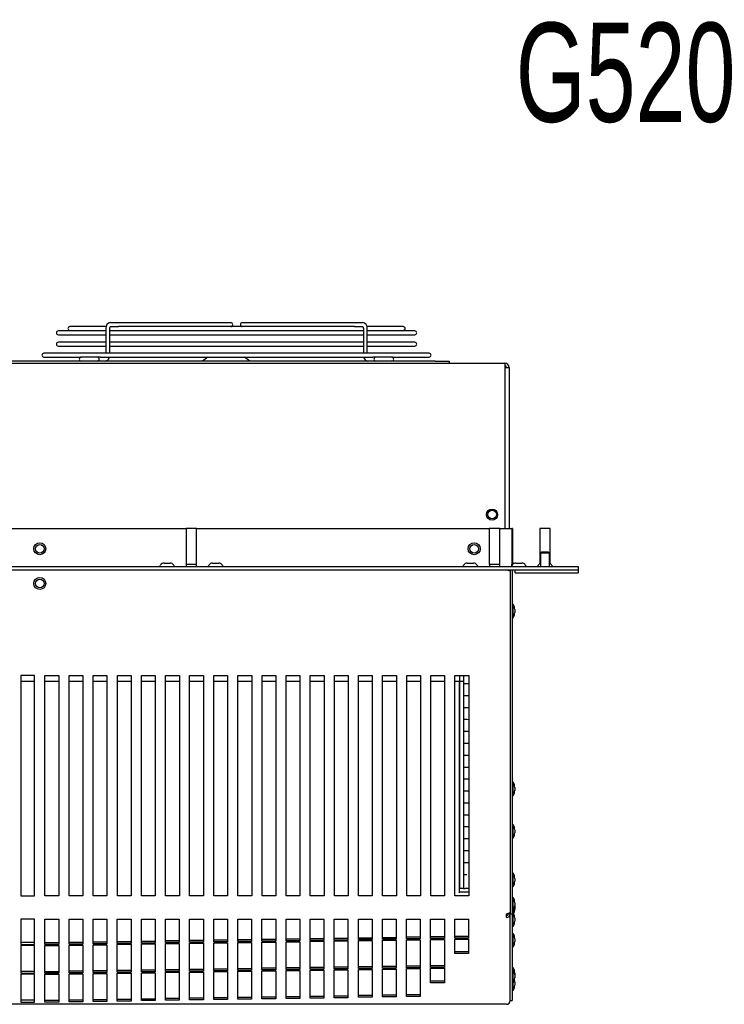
# Model space of a CAD drawing. Extents: x 11 to 126, y 3 to 84.
# Tile 4 of 16: x 20 to 33, y 63 to 81. Entities that reach past the tile are written whole.
import ezdxf
from ezdxf.enums import TextEntityAlignment as Align

# ---------------------------------------------------------------- set-up
doc = ezdxf.new("R2010")
doc.units = 0
doc.layers.add('BODY', color=3, linetype='CONTINUOUS')
doc.layers.add('TEXT', color=171, linetype='CONTINUOUS')

msp = doc.modelspace()

# ---------------------------------------------------------------- linework, layer by layer
at = {"layer": 'BODY', "linetype": 'CONTINUOUS'}
for p, q in [((24.063, 75.792), (21.954, 75.792)), ((24.137, 75.792), (24.063, 75.792)), ((24.42, 75.792), (24.346, 75.792)), ((26.528, 75.792), (24.42, 75.792)), ((21.87, 75.643), (21.009, 75.643)), ((21.871, 75.721), (21.218, 75.721)), ((21.218, 75.65), (21.87, 75.65)), ((21.87, 75.688), (21.87, 75.237)), ((21.941, 75.237), (21.941, 75.688)), ((21.941, 75.65), (26.542, 75.65)), ((26.542, 75.643), (21.941, 75.643)), ((21.954, 75.721), (22.103, 75.721)), ((26.379, 75.721), (22.103, 75.721)), ((26.379, 75.721), (26.528, 75.721)), ((26.542, 75.688), (26.542, 75.237)), ((27.265, 75.721), (26.608, 75.721)), ((26.612, 75.237), (26.612, 75.688)), ((26.612, 75.65), (27.265, 75.65)), ((27.474, 75.643), (26.612, 75.643)), ((21.009, 75.572), (21.87, 75.572)), ((21.87, 75.438), (21.009, 75.438)), ((21.941, 75.572), (26.542, 75.572)), ((26.542, 75.438), (21.941, 75.438)), ((26.612, 75.572), (27.474, 75.572)), ((27.474, 75.438), (26.612, 75.438)), ((27.735, 75.237), (20.747, 75.237)), ((21.009, 75.367), (21.87, 75.367)), ((21.941, 75.367), (26.542, 75.367)), ((26.612, 75.367), (27.474, 75.367)), ((12.239, 75.059), (29.106, 75.059)), ((27.847, 75.095), (13.492, 75.095)), ((20.747, 75.166), (21.423, 75.166)), ((21.714, 75.166), (21.423, 75.166)), ((21.734, 75.166), (21.714, 75.166)), ((21.771, 75.166), (21.734, 75.166)), ((21.771, 75.166), (26.712, 75.166)), ((23.722, 75.166), (23.622, 75.096)), ((23.622, 75.096), (23.622, 75.095)), ((24.482, 75.096), (24.383, 75.166)), ((24.483, 75.095), (24.482, 75.096)), ((26.748, 75.166), (26.712, 75.166)), ((26.768, 75.166), (26.748, 75.166)), ((27.059, 75.166), (26.768, 75.166)), ((27.059, 75.166), (27.735, 75.166)), ((27.847, 75.095), (28.097, 75.095)), ((28.097, 75.095), (28.097, 75.059)), ((29.106, 75.059), (29.106, 74.98)), ((29.106, 75.059), (29.108, 75.059)), ((29.106, 75.011), (29.108, 75.011)), ((29.106, 74.98), (29.106, 72.059)), ((29.106, 74.98), (29.108, 74.98)), ((29.108, 74.98), (29.187, 74.98)), ((29.187, 74.98), (29.187, 72.059)), ((18.017, 72.059), (23.327, 72.059)), ((23.327, 72.059), (23.327, 71.409)), ((23.517, 72.059), (23.327, 72.059)), ((23.517, 71.409), (23.517, 72.059)), ((23.517, 72.059), (28.827, 72.059)), ((28.827, 72.059), (28.827, 71.409)), ((29.017, 72.059), (28.827, 72.059)), ((29.017, 71.409), (29.017, 72.059)), ((29.017, 72.059), (29.237, 72.059)), ((29.247, 72.059), (29.237, 72.059)), ((29.237, 72.059), (29.237, 71.4)), ((29.247, 72.059), (29.247, 71.4)), ((29.742, 72.059), (29.742, 71.418)), ((29.932, 72.059), (29.742, 72.059)), ((29.932, 71.418), (29.932, 72.059)), ((29.774, 71.624), (29.755, 71.606)), ((29.755, 71.606), (29.755, 71.369)), ((29.919, 71.606), (29.755, 71.606)), ((29.901, 71.624), (29.774, 71.624)), ((29.919, 71.606), (29.901, 71.624)), ((29.919, 71.369), (29.919, 71.606)), ((11.407, 71.369), (29.937, 71.369)), ((11.407, 71.309), (29.937, 71.309)), ((22.865, 71.394), (22.859, 71.384)), ((22.926, 71.429), (23.039, 71.429)), ((23.105, 71.384), (23.1, 71.394)), ((23.327, 71.409), (23.517, 71.409)), ((23.328, 71.409), (23.328, 71.369)), ((23.517, 71.369), (23.517, 71.409)), ((23.745, 71.394), (23.739, 71.384)), ((23.806, 71.429), (23.919, 71.429)), ((23.985, 71.384), (23.98, 71.394)), ((28.365, 71.394), (28.359, 71.384)), ((28.426, 71.429), (28.539, 71.429)), ((28.605, 71.384), (28.6, 71.394)), ((28.827, 71.409), (29.017, 71.409)), ((28.828, 71.409), (28.828, 71.369)), ((29.017, 71.369), (29.017, 71.409)), ((29.187, 71.309), (29.187, 71.294)), ((29.207, 71.309), (29.207, 65.064)), ((29.237, 71.381), (29.237, 71.4)), ((29.245, 71.394), (29.239, 71.384)), ((29.243, 71.309), (29.243, 65.064)), ((29.247, 71.4), (29.247, 71.398)), ((29.297, 71.3), (29.297, 71.309)), ((29.306, 71.429), (29.419, 71.429)), ((29.485, 71.384), (29.48, 71.394)), ((29.72, 71.394), (29.714, 71.384)), ((29.937, 71.369), (30.437, 71.369)), ((29.937, 71.309), (30.437, 71.309)), ((29.96, 71.384), (29.955, 71.394)), ((30.437, 71.369), (30.437, 71.309)), ((30.437, 71.309), (30.437, 71.3)), ((29.207, 71.279), (29.207, 65.09)), ((29.297, 71.276), (29.297, 71.3)), ((29.297, 71.249), (29.297, 71.276)), ((29.297, 71.249), (30.437, 71.249)), ((30.437, 71.3), (30.437, 71.276)), ((30.437, 71.276), (30.437, 71.249)), ((29.258, 70.684), (29.243, 70.669)), ((29.258, 70.434), (29.258, 70.684)), ((29.243, 70.449), (29.258, 70.434)), ((29.288, 70.584), (29.288, 70.534)), ((20.578, 69.387), (20.328, 69.387)), ((20.328, 69.387), (20.328, 65.387)), ((20.578, 65.387), (20.578, 69.387)), ((20.766, 69.387), (21.016, 69.387)), ((20.766, 65.387), (20.766, 69.387)), ((21.016, 69.387), (21.016, 65.387)), ((21.204, 69.387), (21.454, 69.387)), ((21.204, 65.387), (21.204, 69.387)), ((21.454, 69.387), (21.454, 65.387)), ((21.641, 69.387), (21.891, 69.387)), ((21.641, 65.387), (21.641, 69.387)), ((21.891, 69.387), (21.891, 65.387)), ((22.079, 69.387), (22.329, 69.387)), ((22.079, 65.387), (22.079, 69.387)), ((22.329, 69.387), (22.329, 65.387)), ((22.516, 69.387), (22.766, 69.387)), ((22.516, 65.387), (22.516, 69.387)), ((22.766, 69.387), (22.766, 65.387)), ((22.954, 69.387), (23.204, 69.387)), ((22.954, 65.387), (22.954, 69.387)), ((23.204, 69.387), (23.204, 65.387)), ((23.391, 69.387), (23.641, 69.387)), ((23.391, 65.387), (23.391, 69.387)), ((23.641, 69.387), (23.641, 65.387)), ((23.829, 69.387), (24.079, 69.387)), ((23.829, 65.387), (23.829, 69.387)), ((24.079, 69.387), (24.079, 65.387)), ((24.266, 69.387), (24.516, 69.387)), ((24.266, 65.387), (24.266, 69.387)), ((24.516, 69.387), (24.516, 65.387)), ((24.704, 69.387), (24.954, 69.387)), ((24.704, 65.387), (24.704, 69.387)), ((24.954, 69.387), (24.954, 65.387)), ((25.141, 69.387), (25.391, 69.387)), ((25.141, 65.387), (25.141, 69.387)), ((25.391, 69.387), (25.391, 65.387)), ((25.579, 69.387), (25.829, 69.387)), ((25.579, 65.387), (25.579, 69.387)), ((25.829, 69.387), (25.829, 65.387)), ((26.016, 69.387), (26.266, 69.387)), ((26.016, 65.387), (26.016, 69.387)), ((26.266, 69.387), (26.266, 65.387)), ((26.454, 69.387), (26.704, 69.387)), ((26.454, 65.387), (26.454, 69.387)), ((26.704, 69.387), (26.704, 65.387)), ((26.891, 69.387), (27.141, 69.387)), ((26.891, 65.387), (26.891, 69.387)), ((27.141, 69.387), (27.141, 65.387)), ((27.329, 69.387), (27.579, 69.387)), ((27.329, 65.387), (27.329, 69.387)), ((27.579, 69.387), (27.579, 65.387)), ((27.766, 69.387), (28.016, 69.387)), ((27.766, 65.387), (27.766, 69.387)), ((28.016, 69.387), (28.016, 65.387)), ((28.204, 69.387), (28.454, 69.387)), ((28.204, 65.387), (28.204, 69.387)), ((28.287, 69.387), (28.287, 69.277)), ((28.357, 69.387), (28.357, 69.277)), ((28.454, 69.387), (28.454, 65.387)), ((20.578, 69.277), (20.328, 69.277)), ((21.016, 69.277), (20.766, 69.277)), ((21.454, 69.277), (21.204, 69.277)), ((21.891, 69.277), (21.641, 69.277)), ((22.329, 69.277), (22.079, 69.277)), ((22.766, 69.277), (22.516, 69.277)), ((23.204, 69.277), (22.954, 69.277)), ((23.641, 69.277), (23.391, 69.277)), ((24.079, 69.277), (23.829, 69.277)), ((24.516, 69.277), (24.266, 69.277)), ((24.954, 69.277), (24.704, 69.277)), ((25.391, 69.277), (25.141, 69.277)), ((25.829, 69.277), (25.579, 69.277)), ((26.266, 69.277), (26.016, 69.277)), ((26.704, 69.277), (26.454, 69.277)), ((27.141, 69.277), (26.891, 69.277)), ((27.579, 69.277), (27.329, 69.277)), ((28.016, 69.277), (27.766, 69.277)), ((28.287, 69.277), (28.204, 69.277)), ((28.357, 69.277), (28.287, 69.277)), ((28.287, 69.277), (28.287, 65.521)), ((28.287, 65.444), (28.287, 69.277)), ((28.357, 69.277), (28.357, 65.521)), ((28.357, 69.242), (28.419, 69.242)), ((28.419, 69.242), (28.454, 69.243)), ((28.357, 69.026), (28.419, 69.026)), ((28.419, 69.026), (28.454, 69.025)), ((28.357, 68.809), (28.419, 68.809)), ((28.419, 68.809), (28.454, 68.81)), ((28.357, 68.593), (28.419, 68.593)), ((28.419, 68.593), (28.454, 68.592)), ((28.357, 68.376), (28.419, 68.376)), ((28.419, 68.376), (28.454, 68.377)), ((28.357, 68.16), (28.419, 68.16)), ((28.419, 68.16), (28.454, 68.159)), ((28.357, 67.943), (28.419, 67.943)), ((28.419, 67.943), (28.454, 67.944)), ((28.357, 67.727), (28.419, 67.727)), ((28.419, 67.727), (28.454, 67.726)), ((28.357, 67.51), (28.419, 67.51)), ((28.419, 67.51), (28.454, 67.511)), ((29.258, 67.454), (29.243, 67.439)), ((29.258, 67.204), (29.258, 67.454)), ((28.357, 67.294), (28.419, 67.294)), ((28.419, 67.294), (28.454, 67.293)), ((29.243, 67.219), (29.258, 67.204)), ((29.288, 67.354), (29.288, 67.304)), ((28.357, 67.078), (28.419, 67.078)), ((28.419, 67.078), (28.454, 67.078)), ((28.357, 66.861), (28.419, 66.861)), ((28.419, 66.861), (28.454, 66.861)), ((29.258, 66.684), (29.243, 66.669)), ((29.258, 66.434), (29.258, 66.684)), ((28.357, 66.645), (28.419, 66.645)), ((28.419, 66.645), (28.454, 66.645)), ((29.288, 66.584), (29.288, 66.534)), ((28.357, 66.428), (28.419, 66.428)), ((28.419, 66.428), (28.454, 66.428)), ((29.243, 66.449), (29.258, 66.434)), ((28.357, 66.212), (28.419, 66.212)), ((28.419, 66.212), (28.454, 66.212)), ((28.357, 65.995), (28.419, 65.995)), ((28.419, 65.995), (28.454, 65.995)), ((28.357, 65.779), (28.419, 65.779)), ((29.258, 65.804), (29.243, 65.789)), ((29.258, 65.554), (29.258, 65.804)), ((29.288, 65.704), (29.288, 65.654)), ((28.357, 65.521), (28.287, 65.521)), ((28.287, 65.465), (28.454, 65.465)), ((28.357, 65.521), (28.389, 65.521)), ((28.454, 65.521), (28.389, 65.521)), ((29.243, 65.569), (29.258, 65.554)), ((20.328, 65.387), (20.578, 65.387)), ((21.016, 65.387), (20.766, 65.387)), ((21.454, 65.387), (21.204, 65.387)), ((21.891, 65.387), (21.641, 65.387)), ((22.329, 65.387), (22.079, 65.387)), ((22.766, 65.387), (22.516, 65.387)), ((23.204, 65.387), (22.954, 65.387)), ((23.641, 65.387), (23.391, 65.387)), ((24.079, 65.387), (23.829, 65.387)), ((24.516, 65.387), (24.266, 65.387)), ((24.954, 65.387), (24.704, 65.387)), ((25.391, 65.387), (25.141, 65.387)), ((25.829, 65.387), (25.579, 65.387)), ((26.266, 65.387), (26.016, 65.387)), ((26.704, 65.387), (26.454, 65.387)), ((27.141, 65.387), (26.891, 65.387)), ((27.579, 65.387), (27.329, 65.387)), ((28.016, 65.387), (27.766, 65.387)), ((28.454, 65.387), (28.204, 65.387)), ((29.258, 65.362), (29.243, 65.347)), ((29.258, 65.112), (29.258, 65.362)), ((29.288, 65.262), (29.288, 65.212)), ((29.141, 64.998), (29.141, 65.064)), ((29.171, 65.061), (29.171, 65.072)), ((29.207, 65.061), (29.171, 65.061)), ((29.207, 65.064), (29.243, 65.064)), ((29.207, 65.064), (29.207, 65.062)), ((29.207, 65.061), (29.207, 65.062)), ((29.207, 63.488), (29.207, 65.061)), ((29.243, 65.127), (29.258, 65.112)), ((29.258, 65.082), (29.243, 65.067)), ((29.243, 65.064), (29.243, 63.487)), ((29.258, 65.082), (29.258, 65.112)), ((29.258, 64.832), (29.258, 65.082)), ((29.288, 65.199), (29.288, 65.205)), ((29.288, 65.199), (29.288, 65.149)), ((20.578, 64.966), (20.328, 64.966)), ((20.328, 64.966), (20.328, 64.506)), ((20.578, 64.506), (20.578, 64.966)), ((20.766, 64.966), (21.016, 64.966)), ((20.766, 64.506), (20.766, 64.966)), ((21.016, 64.966), (21.016, 64.506)), ((21.204, 64.966), (21.454, 64.966)), ((21.204, 64.513), (21.204, 64.966)), ((21.454, 64.966), (21.454, 64.513)), ((21.641, 64.966), (21.891, 64.966)), ((21.641, 64.52), (21.641, 64.966)), ((21.891, 64.966), (21.891, 64.52)), ((22.078, 64.966), (22.328, 64.966)), ((22.078, 64.526), (22.078, 64.966)), ((22.328, 64.966), (22.328, 64.526)), ((22.515, 64.966), (22.765, 64.966)), ((22.515, 64.533), (22.515, 64.966)), ((22.765, 64.966), (22.765, 64.533)), ((22.953, 64.966), (23.203, 64.966)), ((22.953, 64.54), (22.953, 64.966)), ((23.203, 64.966), (23.203, 64.54)), ((23.39, 64.966), (23.64, 64.966)), ((23.39, 64.547), (23.39, 64.966)), ((23.64, 64.966), (23.64, 64.547)), ((23.827, 64.966), (24.077, 64.966)), ((23.827, 64.553), (23.827, 64.966)), ((24.077, 64.966), (24.077, 64.553)), ((24.264, 64.966), (24.514, 64.966)), ((24.264, 64.56), (24.264, 64.966)), ((24.514, 64.966), (24.514, 64.56)), ((24.702, 64.966), (24.952, 64.966)), ((24.702, 64.567), (24.702, 64.966)), ((24.952, 64.966), (24.952, 64.567)), ((25.139, 64.966), (25.389, 64.966)), ((25.139, 64.573), (25.139, 64.966)), ((25.389, 64.966), (25.389, 64.573)), ((25.576, 64.966), (25.826, 64.966)), ((25.576, 64.58), (25.576, 64.966)), ((25.826, 64.966), (25.826, 64.58)), ((26.013, 64.966), (26.263, 64.966)), ((26.013, 64.587), (26.013, 64.966)), ((26.263, 64.966), (26.263, 64.587)), ((26.451, 64.966), (26.701, 64.966)), ((26.451, 64.594), (26.451, 64.966)), ((26.701, 64.966), (26.701, 64.594)), ((26.888, 64.966), (27.138, 64.966)), ((26.888, 64.6), (26.888, 64.966)), ((27.138, 64.966), (27.138, 64.6)), ((27.325, 64.966), (27.575, 64.966)), ((27.325, 64.607), (27.325, 64.966)), ((27.575, 64.966), (27.575, 64.607)), ((27.762, 64.966), (28.012, 64.966)), ((27.762, 64.614), (27.762, 64.966)), ((28.012, 64.966), (28.012, 64.614)), ((28.2, 64.966), (28.45, 64.966)), ((28.2, 64.621), (28.2, 64.966)), ((28.45, 64.966), (28.45, 64.621)), ((29.288, 64.982), (29.288, 64.932)), ((29.243, 64.847), (29.258, 64.832)), ((29.258, 64.708), (29.243, 64.693)), ((29.258, 64.458), (29.258, 64.708)), ((20.578, 64.542), (20.328, 64.542)), ((20.766, 64.542), (21.016, 64.542)), ((21.204, 64.549), (21.454, 64.549)), ((21.454, 64.513), (21.204, 64.513)), ((21.641, 64.556), (21.891, 64.556)), ((21.891, 64.52), (21.641, 64.52)), ((22.078, 64.562), (22.328, 64.562)), ((22.328, 64.526), (22.078, 64.526)), ((22.515, 64.569), (22.765, 64.569)), ((22.765, 64.533), (22.515, 64.533)), ((22.515, 64.01), (22.515, 64.517)), ((22.515, 64.517), (22.765, 64.517)), ((22.765, 64.517), (22.765, 64.01)), ((22.953, 64.576), (23.203, 64.576)), ((23.203, 64.54), (22.953, 64.54)), ((22.953, 64.017), (22.953, 64.523)), ((22.953, 64.523), (23.203, 64.523)), ((23.203, 64.523), (23.203, 64.017)), ((23.39, 64.582), (23.64, 64.582)), ((23.64, 64.547), (23.39, 64.547)), ((23.39, 64.024), (23.39, 64.53)), ((23.39, 64.53), (23.64, 64.53)), ((23.64, 64.53), (23.64, 64.024)), ((23.827, 64.589), (24.077, 64.589)), ((24.077, 64.553), (23.827, 64.553)), ((23.827, 64.03), (23.827, 64.537)), ((23.827, 64.537), (24.077, 64.537)), ((24.077, 64.537), (24.077, 64.03)), ((24.264, 64.596), (24.514, 64.596)), ((24.514, 64.56), (24.264, 64.56)), ((24.264, 64.037), (24.264, 64.544)), ((24.264, 64.544), (24.514, 64.544)), ((24.514, 64.544), (24.514, 64.037)), ((24.702, 64.603), (24.952, 64.603)), ((24.952, 64.567), (24.702, 64.567)), ((24.702, 64.044), (24.702, 64.55)), ((24.702, 64.55), (24.952, 64.55)), ((24.952, 64.55), (24.952, 64.044)), ((25.139, 64.609), (25.389, 64.609)), ((25.389, 64.573), (25.139, 64.573)), ((25.139, 64.05), (25.139, 64.557)), ((25.139, 64.557), (25.389, 64.557)), ((25.389, 64.557), (25.389, 64.05)), ((25.576, 64.616), (25.826, 64.616)), ((25.826, 64.58), (25.576, 64.58)), ((25.576, 64.057), (25.576, 64.564)), ((25.576, 64.564), (25.826, 64.564)), ((25.826, 64.564), (25.826, 64.057)), ((26.013, 64.623), (26.263, 64.623)), ((26.263, 64.587), (26.013, 64.587)), ((26.013, 64.064), (26.013, 64.571)), ((26.013, 64.571), (26.263, 64.571)), ((26.263, 64.571), (26.263, 64.064)), ((26.451, 64.63), (26.701, 64.63)), ((26.701, 64.594), (26.451, 64.594)), ((26.451, 64.071), (26.451, 64.577)), ((26.451, 64.577), (26.701, 64.577)), ((26.701, 64.577), (26.701, 64.071)), ((26.888, 64.636), (27.138, 64.636)), ((27.138, 64.6), (26.888, 64.6)), ((26.888, 64.077), (26.888, 64.584)), ((26.888, 64.584), (27.138, 64.584)), ((27.138, 64.584), (27.138, 64.077)), ((27.325, 64.643), (27.575, 64.643)), ((27.575, 64.607), (27.325, 64.607)), ((27.325, 64.084), (27.325, 64.591)), ((27.325, 64.591), (27.575, 64.591)), ((27.575, 64.591), (27.575, 64.084)), ((27.762, 64.65), (28.012, 64.65)), ((28.012, 64.614), (27.762, 64.614)), ((27.762, 64.091), (27.762, 64.597)), ((27.762, 64.597), (28.012, 64.597)), ((28.012, 64.597), (28.012, 64.091)), ((28.2, 64.656), (28.45, 64.656)), ((28.45, 64.621), (28.2, 64.621)), ((28.2, 64.604), (28.45, 64.604)), ((28.2, 64.343), (28.2, 64.604)), ((28.45, 64.604), (28.45, 64.343)), ((29.288, 64.608), (29.288, 64.558)), ((20.328, 64.506), (20.578, 64.506)), ((20.578, 64.49), (20.328, 64.49)), ((20.328, 64.49), (20.328, 63.983)), ((20.578, 63.983), (20.578, 64.49)), ((21.016, 64.506), (20.766, 64.506)), ((20.766, 63.983), (20.766, 64.49)), ((20.766, 64.49), (21.016, 64.49)), ((21.016, 64.49), (21.016, 63.983)), ((21.204, 63.99), (21.204, 64.497)), ((21.204, 64.497), (21.454, 64.497)), ((21.454, 64.497), (21.454, 63.99)), ((21.641, 63.997), (21.641, 64.503)), ((21.641, 64.503), (21.891, 64.503)), ((21.891, 64.503), (21.891, 63.997)), ((22.078, 64.003), (22.078, 64.51)), ((22.078, 64.51), (22.328, 64.51)), ((22.328, 64.51), (22.328, 64.003)), ((28.2, 64.379), (28.45, 64.379)), ((28.45, 64.343), (28.2, 64.343)), ((29.243, 64.473), (29.258, 64.458)), ((20.578, 64.019), (20.328, 64.019)), ((20.328, 63.983), (20.578, 63.983)), ((20.766, 64.019), (21.016, 64.019)), ((21.016, 63.983), (20.766, 63.983)), ((21.204, 64.026), (21.454, 64.026)), ((21.454, 63.99), (21.204, 63.99)), ((21.641, 64.033), (21.891, 64.033)), ((21.891, 63.997), (21.641, 63.997)), ((21.641, 63.474), (21.641, 63.98)), ((21.641, 63.98), (21.891, 63.98)), ((21.891, 63.98), (21.891, 63.474)), ((22.078, 64.039), (22.328, 64.039)), ((22.328, 64.003), (22.078, 64.003)), ((22.078, 63.48), (22.078, 63.987)), ((22.078, 63.987), (22.328, 63.987)), ((22.328, 63.987), (22.328, 63.48)), ((22.515, 64.046), (22.765, 64.046)), ((22.765, 64.01), (22.515, 64.01)), ((22.515, 63.487), (22.515, 63.994)), ((22.515, 63.994), (22.765, 63.994)), ((22.765, 63.994), (22.765, 63.487)), ((22.953, 64.053), (23.203, 64.053)), ((23.203, 64.017), (22.953, 64.017)), ((22.953, 63.494), (22.953, 64.001)), ((22.953, 64.001), (23.203, 64.001)), ((23.203, 64.001), (23.203, 63.494)), ((23.39, 64.059), (23.64, 64.059)), ((23.64, 64.024), (23.39, 64.024)), ((23.39, 63.501), (23.39, 64.007)), ((23.39, 64.007), (23.64, 64.007)), ((23.64, 64.007), (23.64, 63.501)), ((23.827, 64.066), (24.077, 64.066)), ((24.077, 64.03), (23.827, 64.03)), ((23.827, 63.507), (23.827, 64.014)), ((23.827, 64.014), (24.077, 64.014)), ((24.077, 64.014), (24.077, 63.507)), ((24.264, 64.073), (24.514, 64.073)), ((24.514, 64.037), (24.264, 64.037)), ((24.264, 63.514), (24.264, 64.021)), ((24.264, 64.021), (24.514, 64.021)), ((24.514, 64.021), (24.514, 63.514)), ((24.702, 64.08), (24.952, 64.08)), ((24.952, 64.044), (24.702, 64.044)), ((24.702, 63.521), (24.702, 64.027)), ((24.702, 64.027), (24.952, 64.027)), ((24.952, 64.027), (24.952, 63.521)), ((25.139, 64.086), (25.389, 64.086)), ((25.389, 64.05), (25.139, 64.05)), ((25.139, 63.528), (25.139, 64.034)), ((25.139, 64.034), (25.389, 64.034)), ((25.389, 64.034), (25.389, 63.528)), ((25.576, 64.093), (25.826, 64.093)), ((25.826, 64.057), (25.576, 64.057)), ((25.576, 63.534), (25.576, 64.041)), ((25.576, 64.041), (25.826, 64.041)), ((25.826, 64.041), (25.826, 63.534)), ((26.013, 64.1), (26.263, 64.1)), ((26.263, 64.064), (26.013, 64.064)), ((26.013, 63.541), (26.013, 64.048)), ((26.013, 64.048), (26.263, 64.048)), ((26.263, 64.048), (26.263, 63.541)), ((26.451, 64.106), (26.701, 64.106)), ((26.701, 64.071), (26.451, 64.071)), ((26.451, 63.548), (26.451, 64.054)), ((26.451, 64.054), (26.701, 64.054)), ((26.701, 64.054), (26.701, 63.548)), ((26.888, 64.113), (27.138, 64.113)), ((27.138, 64.077), (26.888, 64.077)), ((26.888, 63.554), (26.888, 64.061)), ((26.888, 64.061), (27.138, 64.061)), ((27.138, 64.061), (27.138, 63.554)), ((27.325, 64.12), (27.575, 64.12)), ((27.575, 64.084), (27.325, 64.084)), ((27.325, 63.561), (27.325, 64.068)), ((27.325, 64.068), (27.575, 64.068)), ((27.575, 64.068), (27.575, 63.561)), ((27.762, 64.127), (28.012, 64.127)), ((28.012, 64.091), (27.762, 64.091)), ((27.762, 63.813), (27.762, 64.074)), ((27.762, 64.074), (28.012, 64.074)), ((28.012, 64.074), (28.012, 63.813)), ((29.258, 64.086), (29.243, 64.071)), ((29.258, 64.054), (29.243, 64.039)), ((29.258, 64.054), (29.258, 64.086)), ((29.258, 63.804), (29.258, 64.054)), ((29.288, 63.986), (29.288, 63.954)), ((20.578, 63.967), (20.328, 63.967)), ((20.328, 63.967), (20.328, 63.46)), ((20.578, 63.46), (20.578, 63.967)), ((20.766, 63.46), (20.766, 63.967)), ((20.766, 63.967), (21.016, 63.967)), ((21.016, 63.967), (21.016, 63.46)), ((21.204, 63.467), (21.204, 63.974)), ((21.204, 63.974), (21.454, 63.974)), ((21.454, 63.974), (21.454, 63.467)), ((27.762, 63.849), (28.012, 63.849)), ((28.012, 63.813), (27.762, 63.813)), ((29.243, 63.819), (29.258, 63.804)), ((29.258, 63.671), (29.258, 63.804)), ((29.288, 63.954), (29.288, 63.904)), ((29.288, 63.821), (29.288, 63.771)), ((29.243, 63.686), (29.258, 63.671)), ((20.578, 63.496), (20.328, 63.496)), ((20.328, 63.46), (20.578, 63.46)), ((20.766, 63.496), (21.016, 63.496)), ((21.016, 63.46), (20.766, 63.46)), ((21.204, 63.503), (21.454, 63.503)), ((21.454, 63.467), (21.204, 63.467)), ((21.641, 63.51), (21.891, 63.51)), ((21.891, 63.474), (21.641, 63.474)), ((22.078, 63.516), (22.328, 63.516)), ((22.328, 63.48), (22.078, 63.48)), ((22.515, 63.523), (22.765, 63.523)), ((22.765, 63.487), (22.515, 63.487)), ((22.953, 63.53), (23.203, 63.53)), ((23.203, 63.494), (22.953, 63.494)), ((23.39, 63.537), (23.64, 63.537)), ((23.64, 63.501), (23.39, 63.501)), ((23.827, 63.543), (24.077, 63.543)), ((24.077, 63.507), (23.827, 63.507)), ((24.264, 63.55), (24.514, 63.55)), ((24.514, 63.514), (24.264, 63.514)), ((24.702, 63.557), (24.952, 63.557)), ((24.952, 63.521), (24.702, 63.521)), ((25.139, 63.563), (25.389, 63.563)), ((25.389, 63.528), (25.139, 63.528)), ((25.576, 63.57), (25.826, 63.57)), ((25.826, 63.534), (25.576, 63.534)), ((26.013, 63.577), (26.263, 63.577)), ((26.263, 63.541), (26.013, 63.541)), ((26.451, 63.584), (26.701, 63.584)), ((26.701, 63.548), (26.451, 63.548)), ((26.888, 63.59), (27.138, 63.59)), ((27.138, 63.554), (26.888, 63.554)), ((27.325, 63.597), (27.575, 63.597)), ((27.575, 63.561), (27.325, 63.561)), ((29.207, 63.488), (29.207, 63.487)), ((29.207, 63.488), (29.207, 63.488)), ((29.207, 63.487), (29.243, 63.487)), ((29.207, 63.487), (29.207, 63.487)), ((29.141, 63.421), (12.203, 63.421)), ((29.141, 63.421), (29.141, 63.421))]:
    msp.add_line(p, q, dxfattribs=at)
for points in [[(21.941, 75.688), (21.943, 75.703), (21.946, 75.713), (21.95, 75.719), (21.954, 75.721)], [(26.528, 75.721), (26.533, 75.719), (26.537, 75.713), (26.54, 75.703), (26.542, 75.688)], [(29.141, 71.309), (29.164, 71.303), (29.184, 71.296), (29.199, 71.289), (29.206, 71.282), (29.207, 71.279)]]:
    msp.add_lwpolyline(points, dxfattribs=at)
for centre, radius in [((28.877, 72.309), 0.101), ((28.877, 72.309), 0.078), ((20.672, 71.689), 0.109), ((20.672, 71.689), 0.078), ((28.552, 71.689), 0.109), ((28.552, 71.689), 0.078), ((20.672, 71.059), 0.109), ((20.672, 71.059), 0.078)]:
    msp.add_circle(centre, radius, dxfattribs=at)
for centre, radius, start, end in [((21.967, 75.696), 0.097, 97.4283, 184.7937), ((24.137, 75.757), 0.0354, 270, 90), ((24.346, 75.757), 0.0354, 90, 270), ((26.516, 75.696), 0.097, 355.2063, 82.5717), ((21.009, 75.607), 0.0354, 90, 270), ((21.218, 75.686), 0.0354, 90, 270), ((27.265, 75.686), 0.0354, 270, 90), ((27.474, 75.607), 0.0354, 270, 90), ((21.009, 75.402), 0.0354, 90, 270), ((27.474, 75.402), 0.0354, 270, 90), ((20.747, 75.202), 0.0354, 90, 270), ((27.735, 75.202), 0.0354, 270, 90), ((21.423, 75.131), 0.0354, 90, 270), ((21.714, 75.131), 0.0354, 270, 90), ((21.85, 75.182), 0.0875, 274.4177, 349.2371), ((26.632, 75.182), 0.0866, 190.3504, 265.9948), ((26.768, 75.131), 0.0354, 90, 180), ((26.768, 75.131), 0.0354, 180, 270), ((27.059, 75.131), 0.0354, 270, 90), ((29.108, 74.98), 0.079, 0, 90), ((29.108, 74.98), 0.031, 0, 90), ((22.833, 71.399), 0.03, 270, 330), ((22.926, 71.359), 0.07, 90, 150), ((23.039, 71.359), 0.07, 30, 90), ((23.131, 71.399), 0.03, 210, 270), ((23.713, 71.399), 0.03, 270, 330), ((23.806, 71.359), 0.07, 90, 150), ((23.919, 71.359), 0.07, 30, 90), ((24.011, 71.399), 0.03, 210, 270), ((28.333, 71.399), 0.03, 270, 330), ((28.426, 71.359), 0.07, 90, 150), ((28.539, 71.359), 0.07, 30, 90), ((28.631, 71.399), 0.03, 210, 270), ((29.213, 71.399), 0.03, 270, 330), ((29.306, 71.359), 0.07, 90, 150), ((29.419, 71.359), 0.07, 30, 90), ((29.511, 71.399), 0.03, 210, 270), ((29.688, 71.399), 0.03, 270, 330), ((29.781, 71.359), 0.07, 111.1647, 150), ((29.894, 71.359), 0.07, 30, 68.8353), ((29.986, 71.399), 0.03, 210, 270), ((29.101, 70.583), 0.188, 0.534, 32.8645), ((29.101, 70.536), 0.188, 327.1355, 359.466), ((29.101, 67.353), 0.188, 0.534, 32.8645), ((29.101, 67.306), 0.188, 327.1355, 359.466), ((29.101, 66.583), 0.188, 0.534, 32.8645), ((29.101, 66.536), 0.188, 327.1355, 359.466), ((29.101, 65.703), 0.188, 0.534, 32.8645), ((29.101, 65.656), 0.188, 327.1355, 359.466), ((29.101, 65.26), 0.188, 0.534, 32.8645), ((29.122, 65.207), 0.145, 277.7921, 306.2585), ((29.143, 65.062), 0.0639, 268.0791, 359.6385), ((29.143, 65.062), 0.028, 265.9718, 359.171), ((29.101, 65.213), 0.188, 327.1355, 359.466), ((29.101, 64.98), 0.188, 0.534, 32.8645), ((29.101, 65.15), 0.188, 332.9708, 359.466), ((29.101, 64.933), 0.188, 327.1355, 359.466), ((29.101, 64.606), 0.188, 0.534, 32.8645), ((29.101, 64.56), 0.188, 327.1355, 359.466), ((29.101, 63.984), 0.188, 0.534, 32.8645), ((29.101, 63.953), 0.188, 0.534, 32.8645), ((29.101, 63.906), 0.188, 327.1355, 359.466), ((29.101, 63.819), 0.188, 0.534, 13.4456), ((29.101, 63.772), 0.188, 327.1355, 359.466), ((29.14, 63.488), 0.0673, 271.1464, 359.7645), ((29.141, 63.487), 0.066, 270, 0)]:
    msp.add_arc(centre, radius, start, end, dxfattribs=at)

# ---------------------------------------------------------------- texts
at = {"layer": 'TEXT', "color": 0, "width": 0.676974}
msp.add_text('G520816G101, G520826G101, G520846G101, G521216G101, G521226G101, G521246G101', height=1.8, dxfattribs=at).set_placement((29.307, 78.897), align=Align.BOTTOM_LEFT)

doc.saveas('drawing.dxf')
